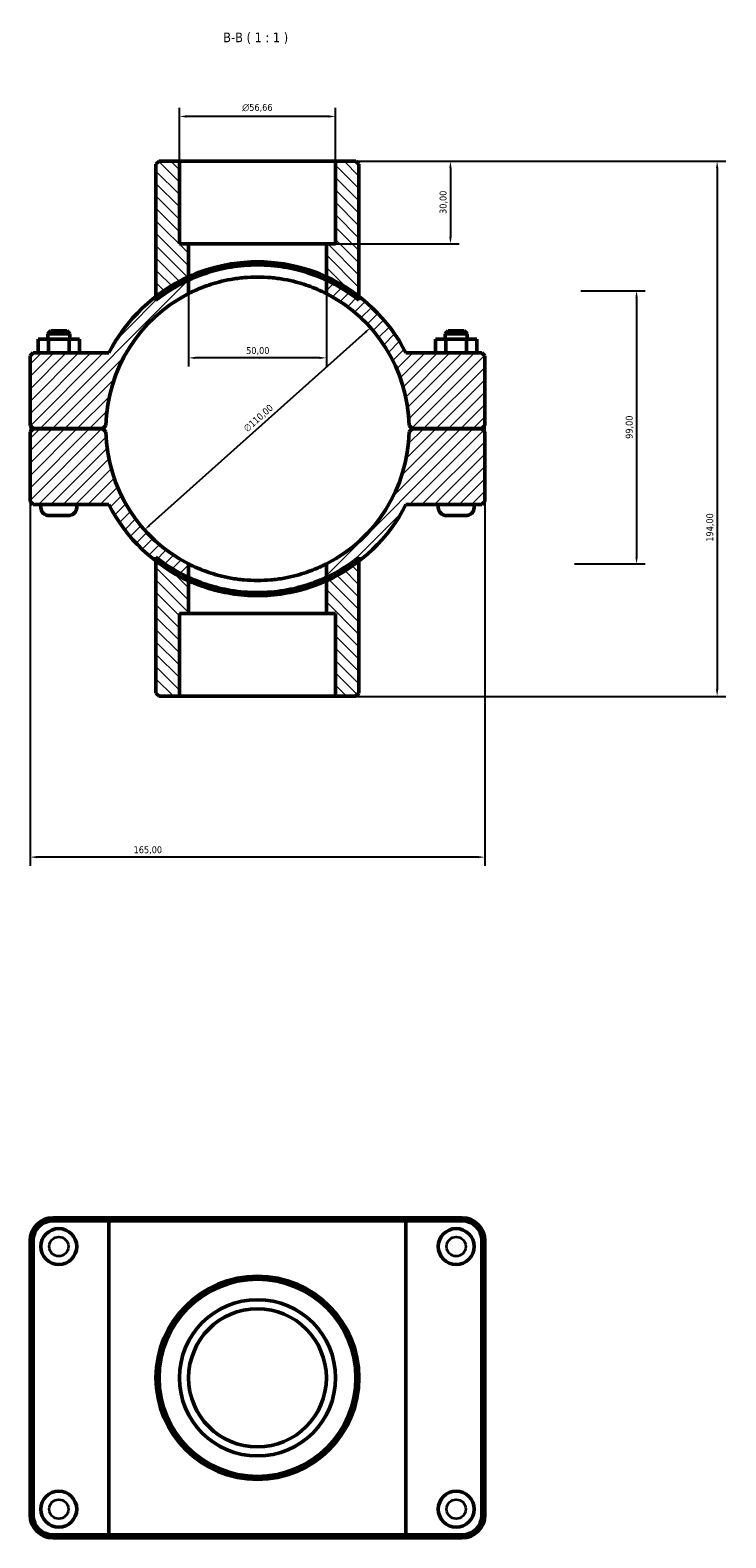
# Model space of a CAD drawing. Header units: millimetres. Extents: x 0 to 902, y -152 to 1184.
# Tile 5 of 5: x 344 to 596, y 637 to 1184. Entities that reach past the tile are written whole.
import ezdxf

# ---------------------------------------------------------------- set-up
doc = ezdxf.new("R2010")
doc.units = ezdxf.units.MM
for name, color, linetype, lineweight in [('Dimension (ISO)', 7, 'Continuous', 25), ('Hatch (ISO)', 7, 'Continuous', 18), ('Symbol (ISO)', 7, 'Continuous', 25), ('Visible (ISO)', 7, 'Continuous', 50), ('Visible Narrow (ISO)', 7, 'Continuous', 35)]:
    doc.layers.add(name, color=color, linetype=linetype, lineweight=lineweight)
doc.styles.add('Label Text (ISO)', font='tahoma.ttf')
doc.styles.add('Note Text (ISO)', font='tahoma.ttf')
doc.dimstyles.new('Default (ISO)', dxfattribs={"dimtxt": 2.5, "dimasz": 2.5, "dimexe": 3.175, "dimexo": 0, "dimgap": 0.762, "dimtad": 1, "dimrnd": 1e-08, "dimzin": 0, "dimtxsty": 'Note Text (ISO)', "dimcen": 0.09, "dimdle": 10, "dimclrd": 256, "dimclre": 256, "dimclrt": 232, "dimazin": 0, "dimtfac": 1.40208, "dimtmove": 0, "dimatfit": 3, "dimfxl": 1, "dimtolj": 1, "dimtzin": 0, "dimlwd": -1, "dimlwe": -1, "dimarcsym": 0})

# ---------------------------------------------------------------- blocks, each defined once
blk = doc.blocks.new('*D7')
at = {"layer": 'Defpoints', "color": 0, "transparency": 16777216}
for p in [(454.86, 1136.06), (451.53, 1106.06), (496.54, 1106.06)]:
    blk.add_point(p, dxfattribs=at)
at = {"layer": 'Dimension (ISO)', "transparency": 16777216}
for p, q in [((454.86, 1136.06), (499.72, 1136.06)), ((496.54, 1133.56), (496.54, 1108.56)), ((451.53, 1106.06), (499.72, 1106.06))]:
    blk.add_line(p, q, dxfattribs=at)
for points in [[(496.13, 1133.56), (496.96, 1133.56), (496.54, 1136.06)], [(496.13, 1108.56), (496.96, 1108.56), (496.54, 1106.06)]]:
    blk.add_solid(points, dxfattribs=at)
at = {"layer": 'Dimension (ISO)', "color": 232, "true_color": 0xca0064, "transparency": 16777216, "insert": (492.61, 1116.94), "char_height": 2.5, "attachment_point": 1, "rotation": 90, "style": 'Note Text (ISO)'}
blk.add_mtext('\\A1;30,00', dxfattribs=at)
blk = doc.blocks.new('*D8')
at = {"layer": 'Defpoints', "color": 0, "transparency": 16777216}
for p in [(398.2, 1152.27), (398.2, 1136.06), (454.86, 1136.06)]:
    blk.add_point(p, dxfattribs=at)
at = {"layer": 'Dimension (ISO)', "transparency": 16777216}
for p, q in [((398.2, 1136.06), (398.2, 1155.45)), ((454.86, 1136.06), (454.86, 1155.45)), ((452.36, 1152.27), (400.7, 1152.27))]:
    blk.add_line(p, q, dxfattribs=at)
for points in [[(400.7, 1152.69), (400.7, 1151.86), (398.2, 1152.27)], [(452.36, 1152.69), (452.36, 1151.86), (454.86, 1152.27)]]:
    blk.add_solid(points, dxfattribs=at)
at = {"layer": 'Dimension (ISO)', "color": 232, "true_color": 0xca0064, "transparency": 16777216, "insert": (420.96, 1156.8), "char_height": 2.5, "attachment_point": 1, "style": 'Note Text (ISO)'}
blk.add_mtext('\\A1;\\fAIGDT|b0|i0;\\H2.5000;\\ln\\fTahoma|b0|i0;\\H2.5000;56,66', dxfattribs=at)
blk = doc.blocks.new('*D9')
at = {"layer": 'Defpoints', "color": 0, "transparency": 16777216}
for p in [(467.53, 1075.72), (385.53, 1002.4)]:
    blk.add_point(p, dxfattribs=at)
at = {"layer": 'Dimension (ISO)', "transparency": 16777216}
blk.add_line((387.39, 1004.06), (465.67, 1074.05), dxfattribs=at)
blk.add_arc((426.53, 1039.06), 55, 38.4944, 62.9651, dxfattribs=at)
for points in [[(465.39, 1074.36), (465.95, 1073.74), (467.53, 1075.72)], [(387.12, 1004.37), (387.67, 1003.75), (385.53, 1002.4)]]:
    blk.add_solid(points, dxfattribs=at)
at = {"layer": 'Dimension (ISO)', "color": 232, "true_color": 0xca0064, "transparency": 16777216, "insert": (421.17, 1039.6), "char_height": 2.5, "attachment_point": 1, "rotation": 41.8018, "style": 'Note Text (ISO)'}
blk.add_mtext('\\A1;∅110,00', dxfattribs=at)
blk = doc.blocks.new('*D10')
at = {"layer": 'Defpoints', "color": 0, "transparency": 16777216}
for p in [(543.85, 1089.06), (541.53, 990.06), (564.08, 990.06)]:
    blk.add_point(p, dxfattribs=at)
at = {"layer": 'Dimension (ISO)', "transparency": 16777216}
for p, q in [((543.85, 1089.06), (567.26, 1089.06)), ((564.08, 1086.56), (564.08, 992.56)), ((541.53, 990.06), (567.26, 990.06))]:
    blk.add_line(p, q, dxfattribs=at)
for points in [[(563.66, 1086.56), (564.5, 1086.56), (564.08, 1089.06)], [(563.66, 992.56), (564.5, 992.56), (564.08, 990.06)]]:
    blk.add_solid(points, dxfattribs=at)
at = {"layer": 'Dimension (ISO)', "color": 232, "true_color": 0xca0064, "transparency": 16777216, "insert": (560.15, 1035.41), "char_height": 2.5, "attachment_point": 1, "rotation": 90, "style": 'Note Text (ISO)'}
blk.add_mtext('\\A1;99,00', dxfattribs=at)
blk = doc.blocks.new('*D11')
at = {"layer": 'Defpoints', "color": 0, "transparency": 16777216}
for p in [(401.53, 1092.94), (451.53, 1092.94), (401.53, 1064.75)]:
    blk.add_point(p, dxfattribs=at)
at = {"layer": 'Dimension (ISO)', "transparency": 16777216}
for p, q in [((401.53, 1092.94), (401.53, 1061.57)), ((451.53, 1092.94), (451.53, 1061.57)), ((449.03, 1064.75), (404.03, 1064.75))]:
    blk.add_line(p, q, dxfattribs=at)
for points in [[(404.03, 1065.16), (404.03, 1064.33), (401.53, 1064.75)], [(449.03, 1065.16), (449.03, 1064.33), (451.53, 1064.75)]]:
    blk.add_solid(points, dxfattribs=at)
at = {"layer": 'Dimension (ISO)', "color": 232, "true_color": 0xca0064, "transparency": 16777216, "insert": (422.43, 1068.68), "char_height": 2.5, "attachment_point": 1, "style": 'Note Text (ISO)'}
blk.add_mtext('\\A1;50,00', dxfattribs=at)
blk = doc.blocks.new('*D12')
at = {"layer": 'Defpoints', "color": 0, "transparency": 16777216}
for p in [(454.86, 1136.06), (454.86, 942.06), (593.32, 942.06)]:
    blk.add_point(p, dxfattribs=at)
at = {"layer": 'Dimension (ISO)', "transparency": 16777216}
for p, q in [((454.86, 1136.06), (596.49, 1136.06)), ((593.32, 1133.56), (593.32, 944.56)), ((454.86, 942.06), (596.49, 942.06))]:
    blk.add_line(p, q, dxfattribs=at)
for points in [[(592.9, 1133.56), (593.73, 1133.56), (593.32, 1136.06)], [(592.9, 944.56), (593.73, 944.56), (593.32, 942.06)]]:
    blk.add_solid(points, dxfattribs=at)
at = {"layer": 'Dimension (ISO)', "color": 232, "true_color": 0xca0064, "transparency": 16777216, "insert": (589.38, 998.11), "char_height": 2.5, "attachment_point": 1, "rotation": 90, "style": 'Note Text (ISO)'}
blk.add_mtext('\\A1;194,00', dxfattribs=at)
blk = doc.blocks.new('*D13')
at = {"layer": 'Defpoints', "color": 0, "transparency": 16777216}
for p in [(344.03, 1040.21), (509.03, 1040.21), (344.03, 883.77)]:
    blk.add_point(p, dxfattribs=at)
at = {"layer": 'Dimension (ISO)', "transparency": 16777216}
for p, q in [((344.03, 1040.21), (344.03, 880.6)), ((509.03, 1040.21), (509.03, 880.6)), ((506.53, 883.77), (346.53, 883.77))]:
    blk.add_line(p, q, dxfattribs=at)
for points in [[(346.53, 884.19), (346.53, 883.35), (344.03, 883.77)], [(506.53, 884.19), (506.53, 883.35), (509.03, 883.77)]]:
    blk.add_solid(points, dxfattribs=at)
at = {"layer": 'Dimension (ISO)', "color": 232, "true_color": 0xca0064, "transparency": 16777216, "insert": (381.58, 887.7), "char_height": 2.5, "attachment_point": 1, "style": 'Note Text (ISO)'}
blk.add_mtext('\\A1;165,00', dxfattribs=at)

msp = doc.modelspace()

# ---------------------------------------------------------------- hatches: boundary and pattern name
at = {"layer": 'Hatch (ISO)'}
h = msp.add_hatch(dxfattribs=at)
h.set_pattern_fill('ANSI31', color=256, scale=25.4, angle=90.00021, style=0)
h.set_pattern_definition([(135.0002, (0, 0), (-2.245056, -2.245072), [])])
edge = h.paths.add_edge_path()
edge.add_line((398.203, 1106.061), (398.203, 1136.061))
edge.add_line((398.203, 1136.061), (390.805, 1136.061))
edge.add_line((390.805, 1136.061), (389.705, 1134.961))
edge.add_line((389.705, 1134.961), (389.705, 1087.061))
edge.add_line((389.705, 1087.061), (389.705, 1085.667))
edge.add_ellipse((426.531, 1039.061), major_axis=(-36.826, 46.607), ratio=1, start_angle=346.5757, end_angle=360, ccw=False)
edge.add_line((401.531, 1092.944), (401.531, 1106.061))
edge.add_line((401.531, 1106.061), (398.203, 1106.061))
edge = h.paths.add_edge_path()
edge.add_line((454.859, 1136.061), (454.859, 1106.061))
edge.add_line((454.859, 1106.061), (451.531, 1106.061))
edge.add_line((451.531, 1106.061), (451.531, 1092.944))
edge.add_ellipse((426.531, 1039.061), major_axis=(25, 53.883), ratio=1, start_angle=346.5757, end_angle=360, ccw=False)
edge.add_line((463.358, 1085.667), (463.358, 1087.061))
edge.add_line((463.358, 1087.061), (463.358, 1134.961))
edge.add_line((463.358, 1134.961), (462.258, 1136.061))
edge.add_line((462.258, 1136.061), (454.859, 1136.061))
edge = h.paths.add_edge_path()
edge.add_line((401.531, 972.061), (401.531, 985.178))
edge.add_ellipse((426.531, 1039.061), major_axis=(-25, -53.883), ratio=1, start_angle=346.5757, end_angle=360, ccw=False)
edge.add_line((389.705, 992.454), (389.705, 991.06))
edge.add_line((389.705, 991.06), (389.705, 943.161))
edge.add_line((389.705, 943.161), (390.805, 942.061))
edge.add_line((390.805, 942.061), (398.203, 942.061))
edge.add_line((398.203, 942.061), (398.203, 972.061))
edge.add_line((398.203, 972.061), (401.531, 972.061))
edge = h.paths.add_edge_path()
edge.add_line((451.531, 985.178), (451.531, 972.061))
edge.add_line((451.531, 972.061), (454.859, 972.061))
edge.add_line((454.859, 972.061), (454.859, 942.061))
edge.add_line((454.859, 942.061), (462.258, 942.061))
edge.add_line((462.258, 942.061), (463.358, 943.161))
edge.add_line((463.358, 943.161), (463.358, 991.06))
edge.add_line((463.358, 991.06), (463.358, 992.454))
edge.add_ellipse((426.531, 1039.061), major_axis=(36.826, -46.607), ratio=1, start_angle=346.5757, end_angle=360, ccw=False)
h = msp.add_hatch(dxfattribs=at)
h.set_pattern_fill('ANSI31', color=256, scale=25.4, style=0)
h.set_pattern_definition([(45, (0, 0), (-2.245064, 2.245064), [])])
edge = h.paths.add_edge_path()
edge.add_line((509.031, 1037.911), (507.931, 1039.011))
edge.add_line((507.931, 1039.011), (482.631, 1039.011))
edge.add_line((482.631, 1039.011), (481.519, 1037.911))
edge.add_ellipse((426.531, 1039.061), major_axis=(54.988, -1.15), ratio=1, start_angle=298.23371, end_angle=360, ccw=False)
edge.add_line((451.531, 990.071), (451.531, 983.968))
edge.add_ellipse((426.531, 1039.061), major_axis=(25, -55.093), ratio=1, start_angle=0, end_angle=13.08815)
edge.add_ellipse((426.531, 1039.061), major_axis=(36.826, -48.001), ratio=1, start_angle=0, end_angle=25.46868)
edge.add_line((480.42, 1011.561), (507.931, 1011.561))
edge.add_line((507.931, 1011.561), (509.031, 1012.661))
edge.add_line((509.031, 1012.661), (509.031, 1037.911))
edge = h.paths.add_edge_path()
edge.add_line((345.131, 1039.011), (344.031, 1037.911))
edge.add_line((344.031, 1037.911), (344.031, 1012.661))
edge.add_line((344.031, 1012.661), (345.131, 1011.561))
edge.add_line((345.131, 1011.561), (372.642, 1011.561))
edge.add_ellipse((426.531, 1039.061), major_axis=(-53.889, -27.5), ratio=1, start_angle=0, end_angle=25.46868)
edge.add_ellipse((426.531, 1039.061), major_axis=(-36.826, -48.001), ratio=1, start_angle=0, end_angle=13.08815)
edge.add_line((401.531, 983.968), (401.531, 990.071))
edge.add_ellipse((426.531, 1039.061), major_axis=(-25, -48.99), ratio=1, start_angle=298.23371, end_angle=360, ccw=False)
edge.add_line((371.543, 1037.911), (370.431, 1039.011))
edge.add_line((370.431, 1039.011), (345.131, 1039.011))
edge = h.paths.add_edge_path()
edge.add_line((507.931, 1039.111), (509.031, 1040.211))
edge.add_line((509.031, 1040.211), (509.031, 1065.461))
edge.add_line((509.031, 1065.461), (507.931, 1066.561))
edge.add_line((507.931, 1066.561), (480.42, 1066.561))
edge.add_ellipse((426.531, 1039.061), major_axis=(53.889, 27.5), ratio=1, start_angle=0, end_angle=25.46868)
edge.add_ellipse((426.531, 1039.061), major_axis=(36.826, 48.001), ratio=1, start_angle=0, end_angle=13.08815)
edge.add_line((451.531, 1094.154), (451.531, 1088.051))
edge.add_ellipse((426.531, 1039.061), major_axis=(25, 48.99), ratio=1, start_angle=298.23371, end_angle=360, ccw=False)
edge.add_line((481.519, 1040.211), (482.631, 1039.111))
edge.add_line((482.631, 1039.111), (507.931, 1039.111))
edge = h.paths.add_edge_path()
edge.add_line((344.031, 1040.211), (345.131, 1039.111))
edge.add_line((345.131, 1039.111), (370.431, 1039.111))
edge.add_line((370.431, 1039.111), (371.543, 1040.211))
edge.add_ellipse((426.531, 1039.061), major_axis=(-54.988, 1.15), ratio=1, start_angle=298.23371, end_angle=360, ccw=False)
edge.add_line((401.531, 1088.051), (401.531, 1094.154))
edge.add_ellipse((426.531, 1039.061), major_axis=(-25, 55.093), ratio=1, start_angle=0, end_angle=13.08815)
edge.add_ellipse((426.531, 1039.061), major_axis=(-36.826, 48.001), ratio=1, start_angle=0, end_angle=25.46868)
edge.add_line((372.642, 1066.561), (345.131, 1066.561))
edge.add_line((345.131, 1066.561), (344.031, 1065.461))
edge.add_line((344.031, 1065.461), (344.031, 1040.211))

# ---------------------------------------------------------------- linework, layer by layer
at = {"layer": 'Visible (ISO)'}
for p, q in [((390.805, 1136.061), (389.705, 1134.961)), ((389.705, 1134.961), (389.705, 1085.667)), ((398.203, 1136.061), (390.805, 1136.061)), ((398.203, 1106.061), (398.203, 1136.061)), ((398.203, 1136.061), (454.859, 1136.061)), ((454.859, 1136.061), (454.859, 1106.061)), ((462.258, 1136.061), (454.859, 1136.061)), ((463.358, 1134.961), (462.258, 1136.061)), ((463.358, 1085.667), (463.358, 1134.961)), ((401.531, 1106.061), (398.203, 1106.061)), ((401.531, 1092.944), (401.531, 1106.061)), ((401.531, 1106.061), (451.531, 1106.061)), ((454.859, 1106.061), (451.531, 1106.061)), ((451.531, 1106.061), (451.531, 1092.944)), ((401.531, 1088.051), (401.531, 1094.154)), ((451.531, 1094.154), (451.531, 1088.051)), ((346.926, 1071.561), (350.713, 1071.561)), ((346.926, 1066.561), (346.926, 1071.561)), ((351.531, 1074.561), (350.431, 1073.461)), ((358.431, 1073.461), (350.431, 1073.461)), ((350.431, 1071.561), (350.431, 1073.461)), ((350.713, 1071.561), (358.219, 1071.561)), ((350.713, 1066.561), (350.713, 1071.561)), ((351.531, 1074.561), (357.331, 1074.561)), ((357.331, 1074.561), (358.431, 1073.461)), ((358.219, 1071.561), (361.937, 1071.561)), ((358.219, 1066.561), (358.219, 1071.561)), ((358.431, 1071.561), (358.431, 1073.461)), ((361.937, 1066.561), (361.937, 1071.561)), ((494.844, 1071.561), (491.126, 1071.561)), ((491.126, 1066.561), (491.126, 1071.561)), ((495.731, 1074.561), (494.631, 1073.461)), ((494.631, 1073.461), (502.631, 1073.461)), ((494.631, 1073.461), (494.631, 1071.561)), ((494.844, 1066.561), (494.844, 1071.561)), ((502.349, 1071.561), (494.844, 1071.561)), ((501.531, 1074.561), (495.731, 1074.561)), ((501.531, 1074.561), (502.631, 1073.461)), ((502.349, 1066.561), (502.349, 1071.561)), ((506.137, 1071.561), (502.349, 1071.561)), ((502.631, 1073.461), (502.631, 1071.561)), ((506.137, 1066.561), (506.137, 1071.561)), ((345.131, 1066.561), (344.031, 1065.461)), ((372.642, 1066.561), (345.131, 1066.561)), ((507.931, 1066.561), (480.42, 1066.561)), ((509.031, 1065.461), (507.931, 1066.561)), ((344.031, 1065.461), (344.031, 1040.211)), ((509.031, 1040.211), (509.031, 1065.461)), ((344.031, 1040.211), (345.131, 1039.111)), ((345.131, 1039.011), (344.031, 1037.911)), ((345.131, 1039.111), (370.431, 1039.111)), ((370.431, 1039.011), (345.131, 1039.011)), ((347.931, 1039.011), (347.931, 1039.111)), ((360.931, 1039.011), (360.931, 1039.111)), ((370.431, 1039.111), (371.543, 1040.211)), ((371.543, 1037.911), (370.431, 1039.011)), ((481.519, 1040.211), (482.631, 1039.111)), ((482.631, 1039.011), (481.519, 1037.911)), ((482.631, 1039.111), (507.931, 1039.111)), ((507.931, 1039.011), (482.631, 1039.011)), ((492.131, 1039.111), (492.131, 1039.011)), ((505.131, 1039.111), (505.131, 1039.011)), ((507.931, 1039.111), (509.031, 1040.211)), ((509.031, 1037.911), (507.931, 1039.011)), ((344.031, 1037.911), (344.031, 1012.661)), ((509.031, 1012.661), (509.031, 1037.911)), ((344.031, 1012.661), (345.131, 1011.561)), ((345.131, 1011.561), (372.642, 1011.561)), ((347.931, 1010.561), (347.931, 1011.561)), ((360.931, 1010.561), (360.931, 1011.561)), ((480.42, 1011.561), (507.931, 1011.561)), ((492.131, 1011.561), (492.131, 1010.561)), ((505.131, 1011.561), (505.131, 1010.561)), ((507.931, 1011.561), (509.031, 1012.661)), ((357.931, 1007.561), (350.931, 1007.561)), ((495.131, 1007.561), (502.131, 1007.561)), ((389.705, 992.454), (389.705, 943.161)), ((401.531, 983.968), (401.531, 990.071)), ((451.531, 990.071), (451.531, 983.968)), ((463.358, 943.161), (463.358, 992.454)), ((401.531, 972.061), (401.531, 985.178)), ((451.531, 985.178), (451.531, 972.061)), ((398.203, 942.061), (398.203, 972.061)), ((398.203, 972.061), (401.531, 972.061)), ((451.531, 972.061), (401.531, 972.061)), ((451.531, 972.061), (454.859, 972.061)), ((454.859, 972.061), (454.859, 942.061)), ((389.705, 943.161), (390.805, 942.061)), ((390.805, 942.061), (398.203, 942.061)), ((454.859, 942.061), (398.203, 942.061)), ((454.859, 942.061), (462.258, 942.061)), ((462.258, 942.061), (463.358, 943.161)), ((373.32, 753.001), (352.281, 753.001)), ((352.281, 751.901), (372.642, 751.901)), ((480.42, 751.901), (372.642, 751.901)), ((372.642, 638.101), (372.642, 751.901)), ((373.32, 753.001), (479.742, 753.001)), ((500.781, 753.001), (479.742, 753.001)), ((480.42, 751.901), (500.781, 751.901)), ((480.42, 638.101), (480.42, 751.901)), ((344.031, 744.751), (344.031, 645.251)), ((345.131, 645.251), (345.131, 744.751)), ((507.931, 744.751), (507.931, 645.251)), ((509.031, 645.251), (509.031, 744.751)), ((372.642, 638.101), (352.281, 638.101)), ((352.281, 637.001), (373.32, 637.001)), ((372.642, 638.101), (480.42, 638.101)), ((479.742, 637.001), (373.32, 637.001)), ((479.742, 637.001), (500.781, 637.001)), ((500.781, 638.101), (480.42, 638.101))]:
    msp.add_line(p, q, dxfattribs=at)
for centre, radius in [((354.431, 742.601), 6.5), ((498.631, 742.601), 6.5), ((426.531, 695.001), 36.826), ((426.531, 695.001), 35.726), ((426.531, 695.001), 28.328), ((426.531, 695.001), 25), ((354.431, 647.401), 6.5), ((498.631, 647.401), 6.5)]:
    msp.add_circle(centre, radius, dxfattribs=at)
for centre, radius, start, end in [((426.531, 1039.061), 60.5, 114.40747, 152.96431), ((426.531, 1039.061), 60.5, 27.03569, 65.59253), ((426.531, 1039.061), 55, 117.03569, 178.80198), ((426.531, 1039.061), 59.4, 114.88987, 128.31417), ((426.531, 1039.061), 59.4, 51.68583, 65.11013), ((426.531, 1039.061), 55, 1.19802, 62.96431), ((426.531, 1039.061), 55, 181.19802, 242.96431), ((426.531, 1039.061), 55, 297.03569, 358.80198), ((426.531, 1039.061), 60.5, 207.03569, 245.59253), ((426.531, 1039.061), 60.5, 294.40747, 332.96431), ((350.931, 1010.561), 3, 180, 270), ((357.931, 1010.561), 3, 270, 0), ((495.131, 1010.561), 3, 180, 270), ((502.131, 1010.561), 3, 270, 0), ((426.531, 1039.061), 59.4, 231.68583, 245.11013), ((426.531, 1039.061), 59.4, 294.88987, 308.31417), ((352.281, 744.751), 8.25, 90, 180), ((352.281, 744.751), 7.15, 90, 180), ((500.781, 744.751), 8.25, 0, 90), ((500.781, 744.751), 7.15, 0, 90), ((352.281, 645.251), 8.25, 180, 270), ((352.281, 645.251), 7.15, 180, 270), ((500.781, 645.251), 8.25, 270, 0), ((500.781, 645.251), 7.15, 270, 0)]:
    msp.add_arc(centre, radius, start, end, dxfattribs=at)
for points, knots in [([(401.531, 1094.154), (401.531, 1094.154), (401.686, 1094.225), (402.328, 1094.51), (402.816, 1094.723), (404.097, 1095.252), (404.891, 1095.566), (406.719, 1096.233), (407.754, 1096.584), (409.952, 1097.256), (411.194, 1097.601), (413.905, 1098.245), (415.374, 1098.543), (418.449, 1099.039), (420.057, 1099.235), (423.304, 1099.497), (424.942, 1099.561), (428.121, 1099.561), (429.759, 1099.497), (433.005, 1099.235), (434.613, 1099.039), (437.688, 1098.543), (439.157, 1098.245), (441.868, 1097.601), (443.11, 1097.256), (445.309, 1096.584), (446.343, 1096.233), (448.171, 1095.566), (448.966, 1095.252), (450.247, 1094.723), (450.735, 1094.51), (451.377, 1094.225), (451.531, 1094.154), (451.531, 1094.154)], [7.6341845, 7.6341845, 7.6341845, 7.6341845, 8.1115992, 8.1115992, 8.5890139, 8.5890139, 9.0664287, 9.0664287, 9.5438434, 9.5438434, 10.0207017, 10.0207017, 10.4975601, 10.4975601, 10.9744184, 10.9744184, 11.4512767, 11.4512767, 11.9281351, 11.9281351, 12.4049934, 12.4049934, 12.8818518, 12.8818518, 13.3587101, 13.3587101, 13.8361248, 13.8361248, 14.3135396, 14.3135396, 14.7909543, 14.7909543, 15.268369, 15.268369, 15.268369, 15.268369]), ([(401.531, 1092.944), (401.531, 1092.944), (401.686, 1093.016), (402.328, 1093.308), (402.816, 1093.526), (404.098, 1094.066), (404.892, 1094.388), (406.72, 1095.068), (407.754, 1095.427), (409.952, 1096.112), (411.193, 1096.463), (413.904, 1097.12), (415.372, 1097.424), (418.447, 1097.929), (420.055, 1098.129), (423.302, 1098.395), (424.941, 1098.461), (428.122, 1098.461), (429.76, 1098.395), (433.007, 1098.129), (434.616, 1097.929), (437.69, 1097.424), (439.159, 1097.12), (441.869, 1096.463), (443.111, 1096.112), (445.308, 1095.427), (446.342, 1095.068), (448.171, 1094.388), (448.965, 1094.066), (450.246, 1093.526), (450.734, 1093.308), (451.377, 1093.016), (451.531, 1092.944), (451.531, 1092.944)], [0, 0, 0, 0, 0.4776963, 0.4776963, 0.9553927, 0.9553927, 1.433089, 1.433089, 1.9107853, 1.9107853, 2.3878785, 2.3878785, 2.8649716, 2.8649716, 3.3420648, 3.3420648, 3.8191579, 3.8191579, 4.296251, 4.296251, 4.7733442, 4.7733442, 5.2504373, 5.2504373, 5.7275305, 5.7275305, 6.2052268, 6.2052268, 6.6829231, 6.6829231, 7.1606195, 7.1606195, 7.6383158, 7.6383158, 7.6383158, 7.6383158]), ([(451.531, 1088.051), (451.531, 1088.051), (451.376, 1088.131), (450.731, 1088.452), (450.242, 1088.692), (448.96, 1089.285), (448.166, 1089.636), (446.34, 1090.379), (445.307, 1090.77), (443.113, 1091.514), (441.874, 1091.896), (439.167, 1092.608), (437.699, 1092.938), (434.626, 1093.484), (433.017, 1093.701), (429.766, 1093.99), (428.125, 1094.061), (424.937, 1094.061), (423.296, 1093.99), (420.046, 1093.701), (418.437, 1093.484), (415.363, 1092.938), (413.896, 1092.608), (411.189, 1091.896), (409.95, 1091.514), (407.756, 1090.77), (406.723, 1090.379), (404.896, 1089.636), (404.102, 1089.285), (402.82, 1088.692), (402.331, 1088.452), (401.687, 1088.131), (401.531, 1088.051), (401.531, 1088.051)], [0, 0, 0, 0, 0.4790377, 0.4790377, 0.9580754, 0.9580754, 1.437113, 1.437113, 1.9161507, 1.9161507, 2.3943387, 2.3943387, 2.8725268, 2.8725268, 3.3507148, 3.3507148, 3.8289028, 3.8289028, 4.3070908, 4.3070908, 4.7852788, 4.7852788, 5.2634669, 5.2634669, 5.7416549, 5.7416549, 6.2206926, 6.2206926, 6.6997303, 6.6997303, 7.1787679, 7.1787679, 7.6578056, 7.6578056, 7.6578056, 7.6578056]), ([(401.531, 990.071), (401.531, 990.071), (401.687, 989.991), (402.331, 989.67), (402.82, 989.429), (404.102, 988.837), (404.896, 988.485), (406.723, 987.742), (407.756, 987.352), (409.95, 986.607), (411.189, 986.225), (413.896, 985.514), (415.363, 985.184), (418.437, 984.637), (420.046, 984.42), (423.296, 984.132), (424.937, 984.061), (428.125, 984.061), (429.766, 984.132), (433.017, 984.42), (434.626, 984.637), (437.699, 985.184), (439.167, 985.514), (441.874, 986.225), (443.113, 986.607), (445.307, 987.352), (446.34, 987.742), (448.166, 988.485), (448.96, 988.837), (450.242, 989.429), (450.731, 989.67), (451.376, 989.991), (451.531, 990.071), (451.531, 990.071)], [0, 0, 0, 0, 0.4790377, 0.4790377, 0.9580754, 0.9580754, 1.437113, 1.437113, 1.9161507, 1.9161507, 2.3943387, 2.3943387, 2.8725268, 2.8725268, 3.3507148, 3.3507148, 3.8289028, 3.8289028, 4.3070908, 4.3070908, 4.7852788, 4.7852788, 5.2634669, 5.2634669, 5.7416549, 5.7416549, 6.2206926, 6.2206926, 6.6997303, 6.6997303, 7.1787679, 7.1787679, 7.6578056, 7.6578056, 7.6578056, 7.6578056]), ([(401.531, 985.178), (401.531, 985.178), (401.686, 985.105), (402.328, 984.814), (402.816, 984.596), (404.098, 984.055), (404.892, 983.734), (406.72, 983.053), (407.754, 982.695), (409.952, 982.01), (411.193, 981.658), (413.904, 981.002), (415.372, 980.698), (418.447, 980.193), (420.055, 979.992), (423.302, 979.726), (424.941, 979.661), (428.122, 979.661), (429.76, 979.726), (433.007, 979.992), (434.616, 980.193), (437.69, 980.698), (439.159, 981.002), (441.869, 981.658), (443.111, 982.01), (445.308, 982.695), (446.342, 983.053), (448.171, 983.734), (448.965, 984.055), (450.246, 984.596), (450.734, 984.814), (451.377, 985.105), (451.531, 985.178), (451.531, 985.178)], [7.6383158, 7.6383158, 7.6383158, 7.6383158, 8.1160121, 8.1160121, 8.5937085, 8.5937085, 9.0714048, 9.0714048, 9.5491011, 9.5491011, 10.0261943, 10.0261943, 10.5032874, 10.5032874, 10.9803806, 10.9803806, 11.4574737, 11.4574737, 11.9345668, 11.9345668, 12.41166, 12.41166, 12.8887531, 12.8887531, 13.3658463, 13.3658463, 13.8435426, 13.8435426, 14.3212389, 14.3212389, 14.7989353, 14.7989353, 15.2766316, 15.2766316, 15.2766316, 15.2766316]), ([(451.531, 983.968), (451.531, 983.968), (451.377, 983.897), (450.735, 983.612), (450.247, 983.398), (448.966, 982.87), (448.171, 982.555), (446.343, 981.888), (445.309, 981.537), (443.11, 980.865), (441.868, 980.52), (439.157, 979.876), (437.688, 979.578), (434.613, 979.083), (433.005, 978.886), (429.759, 978.625), (428.121, 978.561), (424.942, 978.561), (423.304, 978.625), (420.057, 978.886), (418.449, 979.083), (415.374, 979.578), (413.905, 979.876), (411.194, 980.52), (409.952, 980.865), (407.754, 981.537), (406.719, 981.888), (404.891, 982.555), (404.097, 982.87), (402.816, 983.398), (402.328, 983.612), (401.686, 983.897), (401.531, 983.968), (401.531, 983.968)], [7.6341845, 7.6341845, 7.6341845, 7.6341845, 8.1115992, 8.1115992, 8.5890139, 8.5890139, 9.0664287, 9.0664287, 9.5438434, 9.5438434, 10.0207017, 10.0207017, 10.4975601, 10.4975601, 10.9744184, 10.9744184, 11.4512767, 11.4512767, 11.9281351, 11.9281351, 12.4049934, 12.4049934, 12.8818518, 12.8818518, 13.3587101, 13.3587101, 13.8361248, 13.8361248, 14.3135396, 14.3135396, 14.7909543, 14.7909543, 15.268369, 15.268369, 15.268369, 15.268369])]:
    msp.add_open_spline(points, degree=3, knots=knots, dxfattribs=at)
for points in [[(373.32, 753.001), (373.093, 752.635), (372.867, 752.268), (372.642, 751.901)], [(479.742, 753.001), (479.969, 752.635), (480.195, 752.268), (480.42, 751.901)], [(373.32, 637.001), (373.093, 637.367), (372.867, 637.734), (372.642, 638.101)], [(479.742, 637.001), (479.969, 637.367), (480.195, 637.734), (480.42, 638.101)]]:
    msp.add_open_spline(points, degree=3, dxfattribs=at)
at = {"layer": 'Visible Narrow (ISO)'}
for p, q in [((352.281, 751.956), (352.281, 752.946)), ((500.781, 751.956), (500.781, 752.946)), ((345.076, 744.751), (344.086, 744.751)), ((507.986, 744.751), (508.976, 744.751)), ((345.076, 645.251), (344.086, 645.251)), ((507.986, 645.251), (508.976, 645.251)), ((352.281, 638.046), (352.281, 637.056)), ((500.781, 638.046), (500.781, 637.056))]:
    msp.add_line(p, q, dxfattribs=at)
for centre in [(354.431, 742.601), (498.631, 742.601), (354.431, 647.401), (498.631, 647.401)]:
    msp.add_circle(centre, 3.5, dxfattribs=at)

# ---------------------------------------------------------------- texts
at = {"layer": 'Symbol (ISO)', "insert": (414.092, 1178.561), "char_height": 3.5, "attachment_point": 7, "style": 'Label Text (ISO)'}
msp.add_mtext('B-B ( 1 : 1 )', dxfattribs=at)

# ---------------------------------------------------------------- dimensions: what is measured, and where the dimension line sits
at = {"layer": 'Dimension (ISO)'}
dim = msp.add_linear_dim(base=(398.203, 1152.274), p1=(454.859, 1136.061), p2=(398.203, 1136.061), angle=180, text='\\fAIGDT|b0|i0;\\H2.5000;\\ln\\fTahoma|b0|i0;\\H2.5000;<>', dimstyle='Default (ISO)', override={"dimdec": 2, "dimtp": 0, "dimtm": 0, "dimtdec": 2, "dimtofl": 0, "dimatfit": 1}, dxfattribs=at)
dim.commit()
dim.dimension.update_dxf_attribs({"geometry": '*D8', "text_midpoint": (426.531, 1152.274), "dimtype": 160})
for base, p1, p2, angle, picture, middle in [((496.545, 1106.061), (454.859, 1136.061), (451.531, 1106.061), 90, '*D7', (496.545, 1121.061)), ((593.315, 942.061), (454.859, 1136.061), (454.859, 942.061), 90, '*D12', (593.315, 1003.061)), ((564.08, 990.061), (543.848, 1089.061), (541.531, 990.061), 270, '*D10', (564.08, 1039.561))]:
    dim = msp.add_linear_dim(base=base, p1=p1, p2=p2, angle=angle, dimstyle='Default (ISO)', override={"dimdec": 2, "dimtp": 0, "dimtm": 0, "dimtdec": 2, "dimtofl": 0, "dimatfit": 1}, dxfattribs=at)
    dim.commit()
    dim.dimension.update_dxf_attribs({"geometry": picture, "text_midpoint": middle, "dimtype": 160})
dim = msp.add_diameter_dim_2p(p1=(385.53, 1002.398), p2=(467.532, 1075.721), dimstyle='Default (ISO)', override={"dimdec": 2, "dimlfac": 0.999974, "dimtp": 0, "dimtm": 0, "dimtdec": 2, "dimatfit": 2}, dxfattribs=at)
dim.commit()
dim.dimension.update_dxf_attribs({"geometry": '*D9', "text_midpoint": (428.618, 1040.925), "dimtype": 163})
for base, p1, p2, picture, middle in [((401.531, 1064.747), (451.531, 1092.944), (401.531, 1092.944), '*D11', (426.531, 1064.747)), ((344.031, 883.771), (509.031, 1040.211), (344.031, 1040.211), '*D13', (386.531, 883.771))]:
    dim = msp.add_linear_dim(base=base, p1=p1, p2=p2, dimstyle='Default (ISO)', override={"dimdec": 2, "dimtp": 0, "dimtm": 0, "dimtdec": 2, "dimtofl": 0, "dimatfit": 1}, dxfattribs=at)
    dim.commit()
    dim.dimension.update_dxf_attribs({"geometry": picture, "text_midpoint": middle, "dimtype": 160})

doc.saveas('drawing.dxf')
